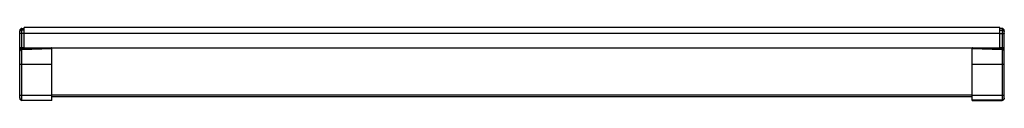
# Model space of a CAD drawing. Header units: millimetres. Extents: x 30 to 244, y 182 to 198.
import ezdxf

# ---------------------------------------------------------------- set-up
doc = ezdxf.new("R2010")
doc.units = ezdxf.units.MM
doc.header["$LTSCALE"] = 24.829733
doc.layers.get('0').update_dxf_attribs({"linetype": 'CONTINUOUS'})

msp = doc.modelspace()

# ---------------------------------------------------------------- linework, layer by layer
at = {"color": 7, "linetype": 'Continuous'}
for p, q in [((29.53, 182.32), (29.53, 196.98)), ((30.03, 193.31), (30.03, 197.48)), ((30.03, 197.48), (30.53, 197.48)), ((30.53, 197.1), (30.03, 197.1)), ((30.53, 193.08), (30.53, 197.69)), ((242.53, 197.69), (30.53, 197.69)), ((242.53, 193.08), (242.53, 197.69)), ((243.03, 197.48), (242.53, 197.48)), ((242.53, 197.1), (243.03, 197.1)), ((243.03, 197.48), (243.03, 193.31)), ((243.53, 182.32), (243.53, 196.98)), ((30.53, 196.42), (30.03, 196.42)), ((242.53, 196.4), (30.53, 196.4)), ((242.53, 196.42), (243.03, 196.42)), ((29.59, 192.79), (29.59, 192.79)), ((36.43, 193.29), (30.01, 193.07)), ((30.01, 193.07), (30.01, 193.07)), ((30.02, 193.07), (30.02, 193.07)), ((30.03, 193.31), (30.53, 193.32)), ((36.53, 193.03), (30.03, 192.8)), ((30.03, 181.82), (30.03, 192.8)), ((30.53, 193.27), (36.43, 193.27)), ((36.53, 181.82), (36.53, 193.29)), ((36.53, 193.27), (236.53, 193.27)), ((236.53, 181.82), (236.53, 193.29)), ((243.03, 192.8), (236.53, 193.03)), ((243.05, 193.07), (236.64, 193.29)), ((236.64, 193.27), (242.53, 193.27)), ((242.53, 193.32), (243.03, 193.31)), ((243.03, 192.8), (243.03, 181.82)), ((243.04, 193.07), (243.04, 193.07)), ((243.05, 193.07), (243.05, 193.07)), ((243.47, 192.79), (243.47, 192.79)), ((29.53, 192.55), (29.53, 192.55)), ((243.53, 192.55), (243.53, 192.55)), ((30.03, 189.72), (36.53, 189.72)), ((236.53, 189.72), (243.03, 189.72)), ((36.53, 182.92), (30.03, 182.92)), ((30.03, 181.9), (36.53, 181.9)), ((236.53, 183), (36.53, 183)), ((36.53, 182.69), (236.53, 182.69)), ((243.03, 182.92), (236.53, 182.92)), ((243.03, 181.9), (236.53, 181.9)), ((36.53, 181.82), (30.03, 181.82)), ((236.53, 181.82), (243.03, 181.82))]:
    msp.add_line(p, q, dxfattribs=at)
for points in [[(29.59, 192.79), (29.56, 192.72), (29.54, 192.63), (29.53, 192.55)], [(30.01, 193.07), (29.83, 193.02), (29.73, 192.96), (29.59, 192.79)], [(243.47, 192.79), (243.33, 192.96), (243.23, 193.02), (243.05, 193.07)], [(243.53, 192.55), (243.51, 192.68), (243.47, 192.79)]]:
    msp.add_lwpolyline(points, dxfattribs=at)
for centre, radius, start, end in [((30.03, 196.98), 0.5, 90, 180), ((243.03, 196.98), 0.5, 0, 90), ((30.09, 188.76), 4.04, 90.8023, 91.0497), ((242.97, 188.76), 4.04, 88.9503, 89.1977), ((244.51, 193.18), 1.47, 184.3909, 184.7034), ((29.64, 192.55), 0.111, 177.9098, 179.9987), ((243.42, 192.55), 0.111, 0.0035, 3.1699), ((30.03, 182.4), 0.497, 180.0147, 188.5521), ((30.03, 182.32), 0.5, 180, 270), ((30.03, 182.4), 0.498, 188.5493, 189.1669), ((243.03, 182.32), 0.5, 270, 360), ((243.03, 182.4), 0.498, 350.8332, 352.0889), ((243.03, 182.4), 0.497, 352.0852, 359.9869)]:
    msp.add_arc(centre, radius, start, end, dxfattribs=at)
for points, knots in [([(30.03, 197.1), (29.97, 197.1), (29.84, 197.08), (29.7, 197.03), (29.61, 196.96), (29.57, 196.91), (29.54, 196.85), (29.53, 196.81), (29.53, 196.79)], [0, 0, 0, 0, 0.299896, 0.572974, 0.694162, 0.804177, 0.90483, 1, 1, 1, 1]), ([(243.03, 197.1), (243.09, 197.1), (243.22, 197.08), (243.36, 197.03), (243.45, 196.96), (243.49, 196.91), (243.52, 196.85), (243.53, 196.81), (243.53, 196.79)], [0, 0, 0, 0, 0.299896, 0.572974, 0.694162, 0.804177, 0.90483, 1, 1, 1, 1]), ([(30.03, 196.42), (30, 196.42), (29.93, 196.42), (29.84, 196.41), (29.76, 196.4), (29.68, 196.38), (29.63, 196.37), (29.59, 196.35), (29.56, 196.34), (29.53, 196.32), (29.53, 196.3)], [0, 0, 0, 0, 0.183566, 0.360543, 0.524522, 0.669859, 0.791818, 0.842995, 0.887318, 1, 1, 1, 1]), ([(243.03, 196.42), (243.06, 196.42), (243.13, 196.42), (243.22, 196.41), (243.3, 196.4), (243.38, 196.38), (243.43, 196.37), (243.47, 196.35), (243.5, 196.34), (243.53, 196.32), (243.53, 196.3)], [0, 0, 0, 0, 0.183566, 0.360543, 0.524522, 0.669859, 0.791818, 0.842995, 0.887318, 1, 1, 1, 1]), ([(30.03, 193.31), (29.97, 193.31), (29.88, 193.3), (29.76, 193.3), (29.69, 193.29), (29.64, 193.28), (29.61, 193.28), (29.59, 193.27), (29.57, 193.26), (29.55, 193.26), (29.54, 193.25), (29.53, 193.24), (29.53, 193.24)], [0, 0, 0, 0, 0.358709, 0.533647, 0.690401, 0.758642, 0.818791, 0.870139, 0.912427, 0.945681, 0.970482, 1, 1, 1, 1]), ([(29.6, 192.67), (29.58, 192.66), (29.55, 192.62), (29.53, 192.57), (29.53, 192.55)], [0, 0, 0, 0, 0.5507, 1, 1, 1, 1]), ([(29.6, 192.67), (29.59, 192.68), (29.59, 192.71), (29.58, 192.74), (29.58, 192.77), (29.59, 192.79), (29.59, 192.79)], [0, 0, 0, 0, 0.280164, 0.538776, 0.776435, 1, 1, 1, 1]), ([(30.01, 192.8), (29.97, 192.8), (29.88, 192.79), (29.76, 192.76), (29.67, 192.72), (29.62, 192.69), (29.6, 192.67)], [0, 0, 0, 0, 0.315294, 0.59094, 0.817293, 1, 1, 1, 1]), ([(30.01, 192.8), (30.01, 192.82), (30.01, 192.85), (30.01, 192.9), (30.01, 192.94), (30.01, 192.98), (30.01, 193.01), (30.01, 193.03), (30.01, 193.04), (30.01, 193.05), (30.01, 193.06), (30.01, 193.06), (30.01, 193.07), (30.01, 193.07)], [0, 0, 0, 0, 0.182274, 0.365346, 0.539957, 0.696151, 0.824888, 0.876809, 0.919663, 0.953266, 0.977602, 0.992956, 1, 1, 1, 1]), ([(30.03, 193.31), (30.03, 193.26), (30.02, 193.18), (30.02, 193.1), (30.02, 193.07)], [0, 0, 0, 0, 0.60411, 1, 1, 1, 1]), ([(30.03, 192.8), (30.03, 192.83), (30.03, 192.88), (30.03, 192.94), (30.02, 192.98), (30.02, 193.02), (30.02, 193.04), (30.02, 193.05), (30.02, 193.06), (30.02, 193.06), (30.02, 193.07), (30.02, 193.07)], [0, 0, 0, 0, 0.365806, 0.540648, 0.697105, 0.825771, 0.920769, 0.954243, 0.978383, 0.993523, 1, 1, 1, 1]), ([(243.53, 193.24), (243.53, 193.24), (243.52, 193.25), (243.51, 193.26), (243.49, 193.26), (243.47, 193.27), (243.45, 193.28), (243.42, 193.28), (243.37, 193.29), (243.3, 193.3), (243.18, 193.3), (243.09, 193.31), (243.03, 193.31)], [0, 0, 0, 0, 0.029518, 0.054319, 0.087573, 0.129861, 0.181209, 0.241358, 0.309599, 0.466353, 0.641291, 1, 1, 1, 1]), ([(243.05, 193.07), (243.04, 193.1), (243.04, 193.18), (243.03, 193.26), (243.03, 193.31)], [0, 0, 0, 0, 0.395356, 1, 1, 1, 1]), ([(243.04, 193.07), (243.04, 193.07), (243.04, 193.06), (243.04, 193.06), (243.04, 193.05), (243.04, 193.04), (243.04, 193.02), (243.04, 192.98), (243.04, 192.94), (243.03, 192.88), (243.03, 192.83), (243.03, 192.8)], [0, 0, 0, 0, 0.006477, 0.021617, 0.045757, 0.079231, 0.174229, 0.302895, 0.459352, 0.634194, 1, 1, 1, 1]), ([(243.05, 192.8), (243.05, 192.82), (243.05, 192.85), (243.05, 192.9), (243.05, 192.94), (243.05, 192.98), (243.05, 193.01), (243.05, 193.03), (243.05, 193.04), (243.05, 193.05), (243.05, 193.06), (243.05, 193.06), (243.05, 193.07), (243.05, 193.07)], [0, 0, 0, 0, 0.182389, 0.365344, 0.53993, 0.696164, 0.824691, 0.876687, 0.919682, 0.953224, 0.977504, 0.992906, 1, 1, 1, 1]), ([(243.05, 193.05), (243.05, 193.05), (243.05, 193.05), (243.05, 193.05), (243.05, 193.05), (243.05, 193.05), (243.05, 193.06), (243.05, 193.06), (243.05, 193.06)], [0, 0, 0, 0, 0.020214, 0.070595, 0.151293, 0.26207, 0.572692, 1, 1, 1, 1]), ([(243.46, 192.67), (243.44, 192.69), (243.39, 192.72), (243.3, 192.76), (243.18, 192.79), (243.09, 192.8), (243.05, 192.8)], [0, 0, 0, 0, 0.182709, 0.409064, 0.684709, 1, 1, 1, 1]), ([(243.46, 192.67), (243.47, 192.68), (243.47, 192.71), (243.48, 192.74), (243.48, 192.77), (243.47, 192.79), (243.47, 192.79)], [0, 0, 0, 0, 0.280138, 0.538675, 0.776565, 1, 1, 1, 1]), ([(243.53, 192.55), (243.53, 192.58), (243.51, 192.62), (243.48, 192.66), (243.46, 192.67)], [0, 0, 0, 0, 0.449824, 1, 1, 1, 1]), ([(29.53, 189.71), (29.53, 189.71), (29.53, 189.71), (29.53, 189.71), (29.54, 189.71), (29.54, 189.71), (29.55, 189.72), (29.56, 189.72), (29.57, 189.72), (29.59, 189.72), (29.62, 189.72), (29.65, 189.72), (29.68, 189.72), (29.71, 189.72), (29.77, 189.72), (29.84, 189.72), (29.93, 189.72), (30, 189.72), (30.03, 189.72)], [0, 0, 0, 0, 0.00156, 0.005304, 0.011386, 0.019822, 0.03061, 0.043728, 0.07681, 0.118768, 0.169207, 0.22763, 0.293494, 0.366151, 0.44492, 0.617645, 0.805102, 1, 1, 1, 1]), ([(243.03, 189.72), (243.06, 189.72), (243.13, 189.72), (243.22, 189.72), (243.29, 189.72), (243.35, 189.72), (243.38, 189.72), (243.42, 189.72), (243.44, 189.72), (243.47, 189.72), (243.49, 189.72), (243.51, 189.72), (243.51, 189.72), (243.52, 189.71), (243.52, 189.71), (243.53, 189.71), (243.53, 189.71), (243.53, 189.71), (243.53, 189.71)], [0, 0, 0, 0, 0.194898, 0.382355, 0.55508, 0.633849, 0.706506, 0.77237, 0.830793, 0.881232, 0.92319, 0.956272, 0.96939, 0.980178, 0.988614, 0.994696, 0.99844, 1, 1, 1, 1]), ([(30.03, 182.92), (30, 182.92), (29.93, 182.92), (29.84, 182.92), (29.77, 182.92), (29.71, 182.92), (29.68, 182.91), (29.65, 182.91), (29.62, 182.91), (29.59, 182.91), (29.57, 182.91), (29.56, 182.91), (29.55, 182.91), (29.54, 182.91), (29.54, 182.91), (29.53, 182.91), (29.53, 182.91), (29.53, 182.91), (29.53, 182.91)], [0, 0, 0, 0, 0.194898, 0.382355, 0.55508, 0.633849, 0.706506, 0.77237, 0.830793, 0.881232, 0.92319, 0.956272, 0.96939, 0.980178, 0.988614, 0.994696, 0.99844, 1, 1, 1, 1]), ([(29.54, 182.32), (29.55, 182.26), (29.59, 182.15), (29.7, 182.01), (29.85, 181.92), (29.97, 181.9), (30.03, 181.9)], [0, 0, 0, 0, 0.249562, 0.499402, 0.749575, 1, 1, 1, 1]), ([(243.53, 182.91), (243.53, 182.91), (243.53, 182.91), (243.53, 182.91), (243.52, 182.91), (243.52, 182.91), (243.51, 182.91), (243.51, 182.91), (243.49, 182.91), (243.47, 182.91), (243.44, 182.91), (243.42, 182.91), (243.38, 182.91), (243.35, 182.92), (243.29, 182.92), (243.22, 182.92), (243.13, 182.92), (243.06, 182.92), (243.03, 182.92)], [0, 0, 0, 0, 0.00156, 0.005304, 0.011386, 0.019822, 0.03061, 0.043728, 0.07681, 0.118768, 0.169207, 0.22763, 0.293494, 0.366151, 0.44492, 0.617645, 0.805102, 1, 1, 1, 1]), ([(243.52, 182.32), (243.51, 182.26), (243.48, 182.15), (243.36, 182.01), (243.21, 181.92), (243.09, 181.9), (243.03, 181.9)], [0, 0, 0, 0, 0.249562, 0.499402, 0.749575, 1, 1, 1, 1])]:
    msp.add_open_spline(points, degree=3, knots=knots, dxfattribs=at)
for points in [[(36.53, 193.29), (36.5, 193.29), (36.46, 193.29), (36.43, 193.29)], [(236.64, 193.29), (236.6, 193.29), (236.57, 193.29), (236.53, 193.29)]]:
    msp.add_open_spline(points, degree=3, dxfattribs=at)

doc.saveas('drawing.dxf')
